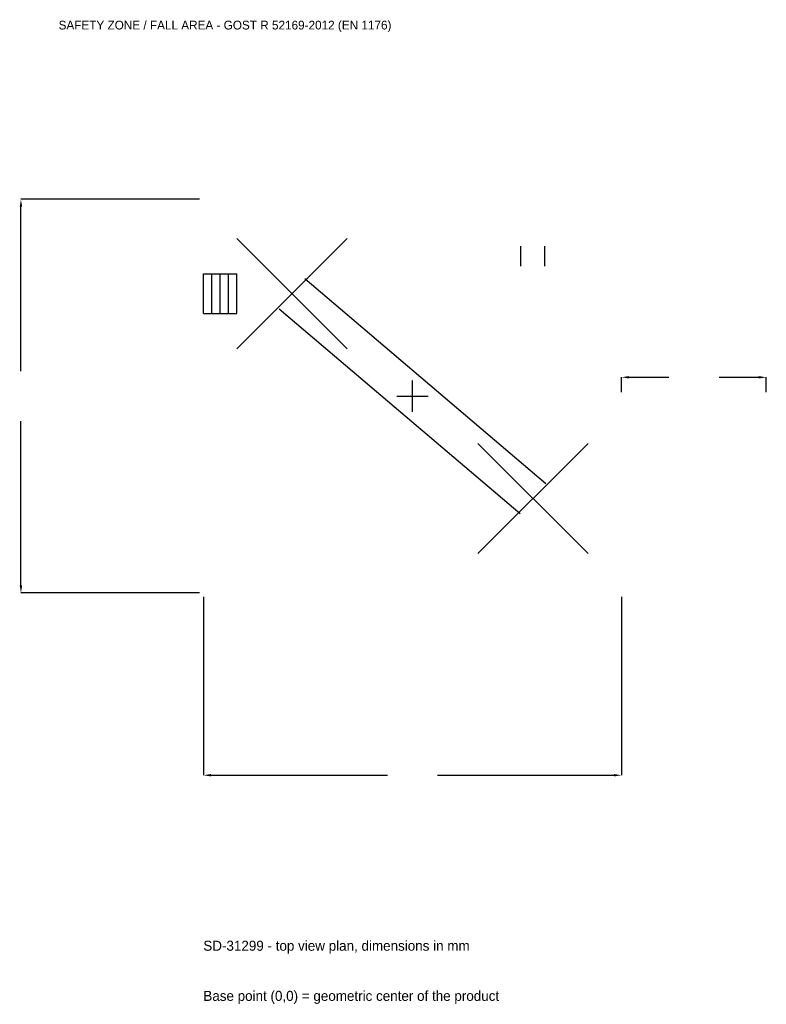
# Model space of a CAD drawing. Extents: x -4883 to 4400, y -7569 to 4684.
import ezdxf

# ---------------------------------------------------------------- set-up
doc = ezdxf.new("R2010")
doc.units = 0
for name, color, linetype in [('GP_MAF_zona_bezopasnosti', 1, 'Continuous'), ('ZSK_DANNYE', 3, 'Continuous'), ('ZSK_KONTUR', 7, 'Continuous'), ('ZSK_RAZMERY', 8, 'Continuous')]:
    doc.layers.add(name, color=color, linetype=linetype)
doc.dimstyles.new('ORION', dxfattribs={"dimtxt": 156, "dimasz": 93.6, "dimexe": 1.25, "dimexo": 46.8, "dimtad": 1, "dimcen": 2.5, "dimazin": 3, "dimtfac": 1, "dimtmove": 0, "dimatfit": 3})

# ---------------------------------------------------------------- blocks, each defined once
blk = doc.blocks.new('_CLOSEDFILLED')
at = {"color": 0, "linetype": 'BYBLOCK'}
blk.add_solid([(-1, 0.16), (0, 0), (-1, -0.16)], dxfattribs=at)
blk = doc.blocks.new('*D1')
for p, q in [((-2600, -2496.8), (-2600, -4718)), ((2600, -2496.8), (2600, -4718)), ((-2506.4, -4718), (-312, -4718)), ((312, -4718), (2506.4, -4718))]:
    blk.add_line(p, q)
at = {"layer": 'Defpoints'}
for p in [(-2600, -2450), (2600, -2450), (-2600, -4718)]:
    blk.add_point(p, dxfattribs=at)
at = {"layer": 'ZSK_RAZMERY', "xscale": 93.6, "yscale": 93.6, "rotation": 180}
blk.add_blockref('_CLOSEDFILLED', (-2600, -4718), dxfattribs=at)
at = {"layer": 'ZSK_RAZMERY', "xscale": 93.6, "yscale": 93.6}
blk.add_blockref('_CLOSEDFILLED', (2600, -4718), dxfattribs=at)
blk = doc.blocks.new('*D2')
for p, q in [((-2646.8, 2450), (-4868, 2450)), ((-4868, 312), (-4868, 2356.4)), ((-4868, -2356.4), (-4868, -312)), ((-2646.8, -2450), (-4868, -2450))]:
    blk.add_line(p, q)
at = {"layer": 'Defpoints'}
for p in [(-2600, 2450), (-4868, -2450), (-2600, -2450)]:
    blk.add_point(p, dxfattribs=at)
at = {"layer": 'ZSK_RAZMERY', "xscale": 93.6, "yscale": 93.6}
for p, rotation in [((-4868, 2450), 90), ((-4868, -2450), 270)]:
    blk.add_blockref('_CLOSEDFILLED', p, dxfattribs=dict(at, rotation=rotation))
blk = doc.blocks.new('*D3')
for p, q in [((2600, 46.8), (2600, 234)), ((2693.6, 234), (3188, 234)), ((3812, 234), (4306.4, 234)), ((4400, 46.8), (4400, 234))]:
    blk.add_line(p, q)
at = {"layer": 'Defpoints'}
for p in [(2600, 234), (2600, 0), (4400, 0)]:
    blk.add_point(p, dxfattribs=at)
at = {"layer": 'ZSK_RAZMERY', "xscale": 93.6, "yscale": 93.6, "rotation": 180}
blk.add_blockref('_CLOSEDFILLED', (2600, 234), dxfattribs=at)
at = {"layer": 'ZSK_RAZMERY', "xscale": 93.6, "yscale": 93.6}
blk.add_blockref('_CLOSEDFILLED', (4400, 234), dxfattribs=at)
blk = doc.blocks.new('B1')
at = {"layer": 'ZSK_KONTUR'}
for p, q in [((-2184, 588), (-812, 1960)), ((-2184, 1960), (-812, 588)), ((1349.824, 1617), (1349.824, 1863.96)), ((1646.176, 1617), (1646.176, 1863.96)), ((-2600, 1520.96), (-2184, 1520.96)), ((-2600, 1027.04), (-2600, 1520.96)), ((-2496, 1027.04), (-2496, 1520.96)), ((-2392, 1027.04), (-2392, 1520.96)), ((-2288, 1027.04), (-2288, 1520.96)), ((-2184, 1027.04), (-2184, 1520.96)), ((-1338.006, 1462.125), (1657.994, -1085.875)), ((-2600, 1027.04), (-2184, 1027.04)), ((-1657.994, 1085.875), (1338.006, -1462.125)), ((812, -1960), (2184, -588)), ((812, -588), (2184, -1960))]:
    blk.add_line(p, q, dxfattribs=at)
at = {"layer": 'ZSK_RAZMERY'}
for p, q in [((0, -196), (0, 196)), ((-196, 0), (196, 0))]:
    blk.add_line(p, q, dxfattribs=at)
at = {"layer": 'GP_MAF_zona_bezopasnosti', "color": 1}
blk.add_text('SAFETY ZONE / FALL AREA - GOST R 52169-2012 (EN 1176)', height=109.2, dxfattribs=at).set_placement((-4400, 4562))
at = {"layer": 'ZSK_RAZMERY'}
dim = blk.add_linear_dim(base=(-4868, -2450), p1=(-2600, -2450), p2=(-2600, 2450), angle=90, dimstyle='ORION', dxfattribs=at)
dim.commit()
dim.dimension.update_dxf_attribs({"geometry": '*D2', "text_midpoint": (-4868, 0)})
for base, p1, p2, picture, middle in [((2600, 234), (2600, 0), (4400, 0), '*D3', (3500, 234)), ((-2600, -4718), (-2600, -2450), (2600, -2450), '*D1', (0, -4718))]:
    dim = blk.add_linear_dim(base=base, p1=p1, p2=p2, dimstyle='ORION', dxfattribs=at)
    dim.commit()
    dim.dimension.update_dxf_attribs({"geometry": picture, "text_midpoint": middle})

msp = doc.modelspace()

# ---------------------------------------------------------------- block references
msp.add_blockref('B1', (0, 0))

# ---------------------------------------------------------------- texts
at = {"layer": 'ZSK_DANNYE', "color": 3}
msp.add_text('SD-31299 - top view plan, dimensions in mm', height=124.8, dxfattribs=at).set_placement((-2600, -6902))
at = {"layer": 'ZSK_DANNYE', "color": 7}
msp.add_text('Base point (0,0) = geometric center of the product', height=124.8, dxfattribs=at).set_placement((-2600, -7526))

doc.saveas('drawing.dxf')
